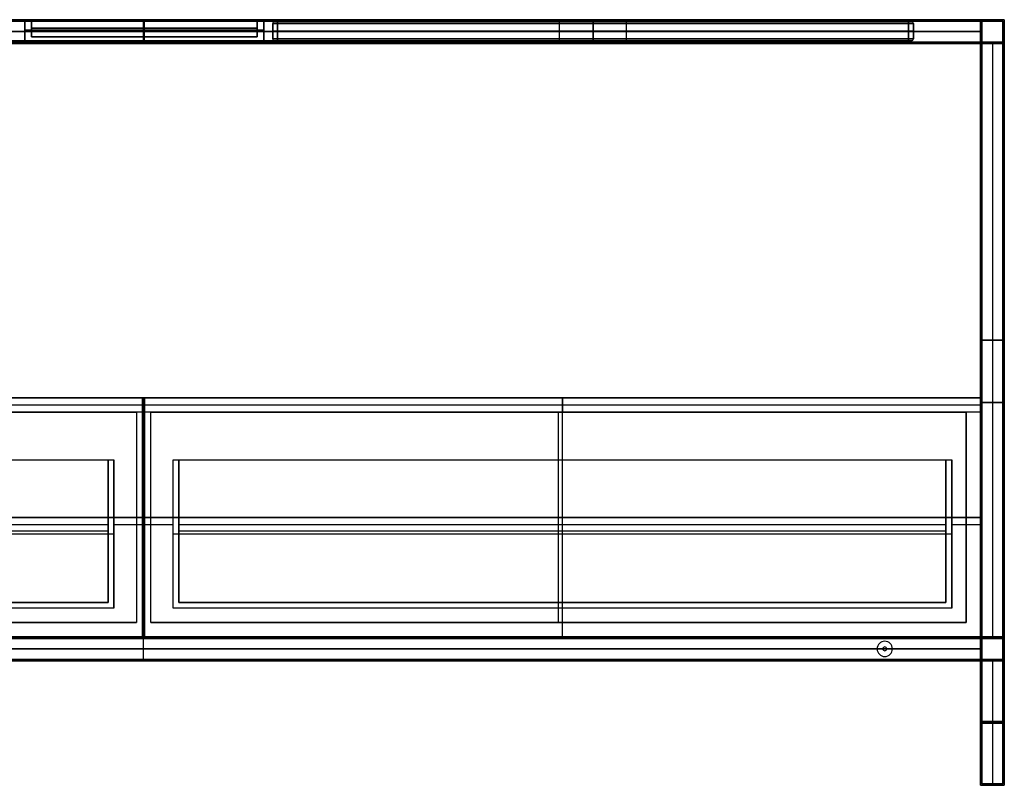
# Model space of a CAD drawing. Header units: millimetres. Extents: x -1182 to 618, y -501 to 299.
# Tile 2 of 2: x -411 to 618, y -501 to 299. Entities that reach past the tile are written whole.
import ezdxf

# ---------------------------------------------------------------- set-up
doc = ezdxf.new("R2010")
doc.units = ezdxf.units.MM
doc.header["$MEASUREMENT"] = 0
doc.layers.add('Predefinito', color=7, linetype='Continuous', true_color=0x000000)

# ---------------------------------------------------------------- blocks, each defined once
blk = doc.blocks.new('struttura STAND180')
at = {"layer": 'Predefinito'}
for p, q in [((900, 775, 275), (900, 800, 275)), ((900, 775, -275), (900, 800, -275)), ((900, 800, 275), (900, 800, 250)), ((900, 800, -250), (900, 800, -275)), ((900, 778, -250), (900, 800, -250)), ((900, 778, 250), (900, 800, 250)), ((900, 776.5, 273.5), (900, 798.5, 273.5)), ((900, 776.5, -273.5), (900, 798.5, -273.5)), ((900, 798.5, 273.5), (900, 798.5, 251.5)), ((900, 798.5, -251.5), (900, 798.5, -273.5)), ((900, 776.5, -251.5), (900, 798.5, -251.5)), ((900, 776.5, 251.5), (900, 798.5, 251.5)), ((1775, 800), (1800, 800)), ((1775, 800), (1775, 775)), ((1776.5, 798.5), (1798.5, 798.5)), ((1776.5, 798.5), (1776.5, 776.5)), ((1798.5, 798.5), (1798.5, 776.5)), ((1800, 800), (1800, 775)), ((23.5, 787.5, -251.5), (1776.5, 787.5, -251.5)), ((1776.5, 787.5, 251.5), (23.5, 787.5, 251.5)), ((25, 787.5, -250), (1775, 787.5, -250)), ((1775, 787.5, 250), (25, 787.5, 250)), ((1775, 787.5, -250), (1775, 787.5, 250)), ((1776.5, 787.5, -251.5), (1776.5, 787.5, 251.5)), ((23.5, 776.5, -262.5), (1776.5, 776.5, -262.5)), ((23.5, 776.5, 262.5), (1776.5, 776.5, 262.5)), ((400, 778, 237.5), (1400, 778, 237.5)), ((400, 778, -237.5), (1400, 778, -237.5)), ((1400, 776.5, 225), (400, 776.5, 225)), ((400, 776.5, -225), (1400, 776.5, -225)), ((400, 775, -250), (1400, 775, -250)), ((400, 775, 250), (1400, 775, 250)), ((900, 775, 225), (900, 778, 225)), ((900, 778, 250), (900, 778, 225)), ((900, 775, -225), (900, 778, -225)), ((900, 778, -225), (900, 778, -250)), ((900, 776.5, -251.5), (900, 776.5, -273.5)), ((900, 776.5, 273.5), (900, 776.5, 251.5)), ((900, 775, -225), (900, 775, -275)), ((900, 775, 275), (900, 775, 225)), ((1400, 778, 237.5), (1400, 775, 237.5)), ((1400, 778, -237.5), (1400, 775, -237.5)), ((1400, 776.5, 225), (1400, 776.5, 250)), ((1400, 776.5, -250), (1400, 776.5, -225)), ((1515, 778, 237.5), (1515, 775, 237.5)), ((1515, 778, 237.5), (1645, 778, 237.5)), ((1515, 778, -237.5), (1515, 775, -237.5)), ((1515, 778, -237.5), (1645, 778, -237.5)), ((1515, 776.5, 250), (1515, 776.5, 225)), ((1515, 776.5, 225), (1645, 776.5, 225)), ((1645, 776.5, -225), (1515, 776.5, -225)), ((1515, 776.5, -225), (1515, 776.5, -250)), ((1515, 775, -250), (1645, 775, -250)), ((1515, 775, 250), (1645, 775, 250)), ((1537.5, 775, 243), (1537.5, 778, 243)), ((1537.5, 775, -243), (1537.5, 778, -243)), ((1540, 775, 245.5), (1540, 778, 245.5)), ((1540, 775, -240.5), (1540, 778, -240.5)), ((1540, 776.5, 240.5), (1620, 776.5, 240.5)), ((1620, 776.5, 245.5), (1540, 776.5, 245.5)), ((1540, 776.5, -245.5), (1620, 776.5, -245.5)), ((1620, 776.5, -240.5), (1540, 776.5, -240.5)), ((1580, 778, 225), (1580, 775, 225)), ((1580, 778, 225), (1580, 778, 240.5)), ((1580, 778, 245.5), (1580, 778, 250)), ((1580, 778, -225), (1580, 775, -225)), ((1580, 778, -250), (1580, 778, -245.5)), ((1580, 778, -240.5), (1580, 778, -225)), ((1580, 778, 240.5), (1580, 775, 240.5)), ((1580, 778, 245.5), (1580, 775, 245.5)), ((1580, 778, -245.5), (1580, 775, -245.5)), ((1580, 778, -240.5), (1580, 775, -240.5)), ((1620, 775, 240.5), (1620, 778, 240.5)), ((1620, 778, 245.5), (1620, 775, 245.5)), ((1620, 775, -245.5), (1620, 778, -245.5)), ((1620, 778, -240.5), (1620, 775, -240.5)), ((1622.5, 775, 243), (1622.5, 778, 243)), ((1622.5, 775, -243), (1622.5, 778, -243)), ((1645, 778, 237.5), (1645, 775, 237.5)), ((1645, 778, -237.5), (1645, 775, -237.5)), ((1645, 776.5, 225), (1645, 776.5, 250)), ((1645, 776.5, -250), (1645, 776.5, -225)), ((1775, 775, -262.5), (1775, 155, -262.5)), ((1775, 775), (1800, 775)), ((1776.5, 776.5, -262.5), (1776.5, 153.5, -262.5)), ((1776.5, 776.5), (1798.5, 776.5)), ((1787.5, 776.5, 251.5), (1787.5, 153.5, 251.5)), ((1787.5, 776.5, -251.5), (1787.5, 153.5, -251.5)), ((1787.5, 776.5, 251.5), (1787.5, 776.5, -251.5)), ((1787.5, 775, 250), (1787.5, 155, 250)), ((1787.5, 775, -250), (1787.5, 155, -250)), ((1787.5, 775, 250), (1787.5, 775, -250)), ((1775, 465, -275), (1775, 465, -250)), ((1775, 465, 250), (1800, 465, 250)), ((1800, 465, -250), (1775, 465, -250)), ((1776.5, 465, -273.5), (1776.5, 465, -251.5)), ((1776.5, 465, 251.5), (1798.5, 465, 251.5)), ((1798.5, 465, -251.5), (1776.5, 465, -251.5)), ((1800, 400, 275), (1775, 400, 275)), ((1775, 400, -275), (1800, 400, -275)), ((1798.5, 400, 273.5), (1776.5, 400, 273.5)), ((1776.5, 400, -273.5), (1798.5, 400, -273.5)), ((1798.5, 400, -273.5), (1798.5, 400, -251.5)), ((1798.5, 400, 251.5), (1798.5, 400, 273.5)), ((1800, 400, -275), (1800, 400, -250)), ((1800, 400, 250), (1800, 400, 275)), ((1775, 387.5, 250), (1775, 387.5, 275)), ((1776.5, 389, 251.5), (1776.5, 389, 273.5)), ((177, 155, -262.5), (1623, 155, -262.5)), ((900, 130, -275), (900, 155, -275)), ((900, 155, 175), (900, 155, 150)), ((900, 130, 175), (900, 155, 175)), ((900, 130, 150), (900, 155, 150)), ((900, 130, -250), (900, 155, -250)), ((900, 155, -250), (900, 155, -275)), ((1623, 155, -262.5), (1623, 153.5, -262.5)), ((1625, 153.5, -260.5), (1625, 155, -260.5)), ((1625, 155, -264.5), (1625, 153.5, -264.5)), ((1627, 155, -262.5), (1775, 155, -262.5)), ((1627, 155, -262.5), (1627, 153.5, -262.5)), ((1766, 155, 162.5), (1766, 153.5, 162.5)), ((1768, 153.5, 164.5), (1768, 155, 164.5)), ((1768, 155, 160.5), (1768, 153.5, 160.5)), ((1770, 155, 162.5), (1770, 153.5, 162.5)), ((1775, 155), (1800, 155)), ((1775, 155, -50), (1775, 130, -50)), ((1775, 155, 225), (1775, 130, 225)), ((1800, 155), (1800, 130)), ((177, 153.5, -262.5), (1623, 153.5, -262.5)), ((900, 131.5, -273.5), (900, 153.5, -273.5)), ((900, 153.5, 173.5), (900, 153.5, 151.5)), ((900, 131.5, 173.5), (900, 153.5, 173.5)), ((900, 131.5, 151.5), (900, 153.5, 151.5)), ((900, 131.5, -251.5), (900, 153.5, -251.5)), ((900, 153.5, -251.5), (900, 153.5, -273.5)), ((1627, 153.5, -262.5), (1776.5, 153.5, -262.5)), ((1675, 150.5, -251.5), (1675, 150.5, -250)), ((1675, 144.5, -275), (1675, 144.5, -273.5)), ((1776.5, 153.5), (1798.5, 153.5)), ((1776.5, 153.5, -50), (1776.5, 131.5, -50)), ((1776.5, 153.5, 223.5), (1776.5, 131.5, 223.5)), ((1798.5, 153.5), (1798.5, 131.5)), ((1776.5, 142.5, 173.5), (23.5, 142.5, 173.5)), ((23.5, 142.5, 151.5), (1776.5, 142.5, 151.5)), ((1775, 142.5, 175), (25, 142.5, 175)), ((25, 142.5, 150), (1775, 142.5, 150)), ((1667, 142.5, -250), (133, 142.5, -250)), ((1667, 142.5, -251.5), (133, 142.5, -251.5)), ((1667, 142.5, -251.5), (1667, 142.5, -250)), ((1673, 142.5, -275), (1673, 142.5, -273.5)), ((1675, 140.5, -275), (1675, 140.5, -273.5)), ((1675, 134.5, -251.5), (1675, 134.5, -250)), ((1677, 142.5, -273.5), (1677, 142.5, -275)), ((1683, 142.5, -250), (1683, 142.5, -251.5)), ((1775, 142.5, -250), (1683, 142.5, -250)), ((1776.5, 142.5, -251.5), (1683, 142.5, -251.5)), ((1775, 142.5, -250), (1775, 142.5, 150)), ((1776.5, 142.5, -251.5), (1776.5, 142.5, 151.5)), ((180, 131.5, -262.5), (1620, 131.5, -262.5)), ((180, 130, -262.5), (1620, 130, -262.5)), ((900, 131.5, 151.5), (900, 131.5, 173.5)), ((900, 131.5, -273.5), (900, 131.5, -251.5)), ((900, 130, 150), (900, 130, 175)), ((900, 130, -275), (900, 130, -250)), ((1620, 131.5, -262.5), (1620, 130, -262.5)), ((1625, 130, -257.5), (1625, 131.5, -257.5)), ((1625, 131.5, -267.5), (1625, 130, -267.5)), ((1630, 131.5, -262.5), (1776.5, 131.5, -262.5)), ((1630, 131.5, -262.5), (1630, 130, -262.5)), ((1630, 130, -262.5), (1775, 130, -262.5)), ((1763, 131.5, 162.5), (1763, 130, 162.5)), ((1768, 130, 167.5), (1768, 131.5, 167.5)), ((1768, 131.5, 157.5), (1768, 130, 157.5)), ((1773, 131.5, 162.5), (1773, 130, 162.5)), ((1775, 130), (1800, 130)), ((1775, 130, -262.5), (1775, 0, -262.5)), ((1776.5, 131.5), (1798.5, 131.5)), ((1776.5, 131.5, -262.5), (1776.5, 1.5, -262.5)), ((1787.5, 131.5, 251.5), (1787.5, 1.5, 251.5)), ((1787.5, 131.5, -251.5), (1787.5, 1.5, -251.5)), ((1787.5, 130, 250), (1787.5, 0, 250)), ((1787.5, 130, -250), (1787.5, 0, -250)), ((1775, 65, -275), (1775, 65, -250)), ((1775, 65, 250), (1800, 65, 250)), ((1800, 65, -250), (1775, 65, -250)), ((1776.5, 66.5, -273.5), (1776.5, 66.5, -251.5)), ((1776.5, 66.5, 251.5), (1798.5, 66.5, 251.5)), ((1798.5, 66.5, -251.5), (1776.5, 66.5, -251.5)), ((1775, 0, 262.5), (1783.5, 0, 262.5)), ((1775, 0, -262.5), (1783.5, 0, -262.5)), ((1776.5, 1.5, 262.5), (1783.5, 1.5, 262.5)), ((1776.5, 1.5, -262.5), (1783.5, 1.5, -262.5)), ((1783.5, 1.5, -262.5), (1783.5, 0, -262.5)), ((1783.5, 1.5, 262.5), (1783.5, 0, 262.5)), ((1787.5, 0, -258.5), (1787.5, 1.5, -258.5)), ((1787.5, 1.5, -266.5), (1787.5, 0, -266.5)), ((1787.5, 0, 266.5), (1787.5, 1.5, 266.5)), ((1787.5, 1.5, 258.5), (1787.5, 0, 258.5)), ((1787.5, 1.5, 273.5), (1787.5, 1.5, 266.5)), ((1787.5, 1.5, 258.5), (1787.5, 1.5, 251.5)), ((1787.5, 1.5, -251.5), (1787.5, 1.5, -258.5)), ((1787.5, 1.5, -266.5), (1787.5, 1.5, -273.5)), ((1787.5, 0, 275), (1787.5, 0, 266.5)), ((1787.5, 0, 258.5), (1787.5, 0, 250)), ((1787.5, 0, -250), (1787.5, 0, -258.5)), ((1787.5, 0, -266.5), (1787.5, 0, -275)), ((1791.5, 1.5, 262.5), (1798.5, 1.5, 262.5)), ((1791.5, 1.5, -262.5), (1798.5, 1.5, -262.5)), ((1791.5, 1.5, 262.5), (1791.5, 0, 262.5)), ((1791.5, 1.5, -262.5), (1791.5, 0, -262.5)), ((1791.5, 0, 262.5), (1800, 0, 262.5)), ((1791.5, 0, -262.5), (1800, 0, -262.5))]:
    blk.add_line(p, q, dxfattribs=at)
at = {"layer": 'Predefinito', "extrusion": (0, 1, 0)}
for centre, radius, start, end in [((-1540, 243, 778), 2.5, 270, 90), ((-1540, -243, 778), 2.5, 270, 90), ((-1540, 243, 776.5), 2.5, 270, 90), ((-1540, -243, 776.5), 2.5, 270, 90), ((-1540, 243, 775), 2.5, 270, 90), ((-1540, -243, 775), 2.5, 270, 90), ((-1620, 243, 778), 2.5, 90, 270), ((-1620, -243, 778), 2.5, 90, 270), ((-1620, 243, 776.5), 2.5, 90, 270), ((-1620, -243, 776.5), 2.5, 90, 270), ((-1620, 243, 775), 2.5, 90, 270), ((-1620, -243, 775), 2.5, 90, 270), ((-1625, -262.5, 155), 2, 270, 90), ((-1625, -262.5, 155), 2, 90, 270), ((-1768, 162.5, 155), 2, 270, 90), ((-1768, 162.5, 155), 2, 90, 270), ((-1625, -262.5, 154.2), 2, 270, 90), ((-1625, -262.5, 154.2), 2, 90, 270), ((-1768, 162.5, 154.2), 2, 270, 90), ((-1768, 162.5, 154.2), 2, 90, 270), ((-1625, -262.5, 131.5), 5, 270, 90), ((-1625, -262.5, 130.7), 5, 270, 90), ((-1625, -262.5, 130), 5, 270, 90), ((-1625, -262.5, 131.5), 5, 90, 270), ((-1625, -262.5, 130.7), 5, 90, 270), ((-1625, -262.5, 130), 5, 90, 270), ((-1768, 162.5, 131.5), 5, 270, 90), ((-1768, 162.5, 130.7), 5, 270, 90), ((-1768, 162.5, 130), 5, 270, 90), ((-1768, 162.5, 131.5), 5, 90, 270), ((-1768, 162.5, 130.7), 5, 90, 270), ((-1768, 162.5, 130), 5, 90, 270), ((-1787.5, -262.5, 0.8), 4, 270, 90), ((-1787.5, 262.5, 0.8), 4, 270, 90), ((-1787.5, 262.5, 0.8), 4, 90, 270), ((-1787.5, -262.5, 0.8), 4, 90, 270)]:
    blk.add_arc(centre, radius, start, end, dxfattribs=at)
at = {"layer": 'Predefinito', "extrusion": (0, 1, -7.10543e-15)}
for centre in [(-1625, -262.5, 153.5), (-1768, 162.5, 153.5)]:
    blk.add_arc(centre, 2, 270, 90, dxfattribs=at)
at = {"layer": 'Predefinito', "extrusion": (0, 1, 7.10543e-15)}
for centre in [(-1625, -262.5, 153.5), (-1768, 162.5, 153.5)]:
    blk.add_arc(centre, 2, 90, 270, dxfattribs=at)
at = {"layer": 'Predefinito'}
for centre, radius, start, end in [((1675, 142.5, -251.5), 8, 0, 180), ((1675, 142.5, -250), 8, 0, 180), ((1675, 142.5, -250.8), 8, 0, 180), ((1675, 142.5, -275), 2, 0, 180), ((1675, 142.5, -273.5), 2, 0, 180), ((1675, 142.5, -274.2), 2, 0, 180), ((1675, 142.5, -251.5), 8, 180, 0), ((1675, 142.5, -250), 8, 180, 0), ((1675, 142.5, -250.8), 8, 180, 0), ((1675, 142.5, -275), 2, 180, 0), ((1675, 142.5, -273.5), 2, 180, 0), ((1675, 142.5, -274.2), 2, 180, 0)]:
    blk.add_arc(centre, radius, start, end, dxfattribs=at)
at = {"layer": 'Predefinito', "extrusion": (0, 1, 2.77556e-17)}
for centre in [(-1787.5, -262.5, 1.5), (-1787.5, 262.5, 1.5)]:
    blk.add_arc(centre, 4, 270, 90, dxfattribs=at)
at = {"layer": 'Predefinito', "extrusion": (-1.38778e-17, 1, -3.85186e-34)}
for centre in [(-1787.5, -262.5), (-1787.5, 262.5)]:
    blk.add_arc(centre, 4, 270, 90, dxfattribs=at)
at = {"layer": 'Predefinito', "extrusion": (0, 1, -2.77556e-17)}
for centre in [(-1787.5, 262.5, 1.5), (-1787.5, -262.5, 1.5)]:
    blk.add_arc(centre, 4, 90, 270, dxfattribs=at)
at = {"layer": 'Predefinito', "extrusion": (1.38778e-17, 1, 3.85186e-34)}
for centre in [(-1787.5, 262.5), (-1787.5, -262.5)]:
    blk.add_arc(centre, 4, 90, 270, dxfattribs=at)
at = {"layer": 'Predefinito'}
for points in [[(0, 800, 275), (900, 800, 275), (1800, 800, 275)], [(1800, 800, -275), (900, 800, -275), (0, 800, -275)], [(1.5, 798.5, 273.5), (900, 798.5, 273.5), (1798.5, 798.5, 273.5)], [(1798.5, 798.5, -273.5), (900, 798.5, -273.5), (1.5, 798.5, -273.5)], [(23.5, 798.5, 251.5), (900, 798.5, 251.5), (1776.5, 798.5, 251.5)], [(1776.5, 798.5, -251.5), (900, 798.5, -251.5), (23.5, 798.5, -251.5)], [(25, 800, 250), (900, 800, 250), (1775, 800, 250)], [(1775, 800, -250), (900, 800, -250), (25, 800, -250)], [(1775, 800, 250), (1775, 800), (1775, 800, -250)], [(1775, 775, -250), (1775, 787.5, -250), (1775, 800, -250)], [(1775, 800, 250), (1775, 787.5, 250), (1775, 775, 250)], [(1776.5, 798.5, 251.5), (1776.5, 798.5), (1776.5, 798.5, -251.5)], [(1776.5, 776.5, -251.5), (1776.5, 787.5, -251.5), (1776.5, 798.5, -251.5)], [(1776.5, 798.5, 251.5), (1776.5, 787.5, 251.5), (1776.5, 776.5, 251.5)], [(1798.5, 798.5, 273.5), (1798.5, 400, 273.5), (1798.5, 1.5, 273.5)], [(1798.5, 1.5, -273.5), (1798.5, 400, -273.5), (1798.5, 798.5, -273.5)], [(1798.5, 798.5, -273.5), (1798.5, 798.5), (1798.5, 798.5, 273.5)], [(1800, 800, 275), (1800, 400, 275), (1800, 0, 275)], [(1800, 0, -275), (1800, 400, -275), (1800, 800, -275)], [(1800, 800, -275), (1800, 800), (1800, 800, 275)], [(1776.5, 776.5, 273.5), (900, 776.5, 273.5), (23.5, 776.5, 273.5)], [(23.5, 776.5, -273.5), (900, 776.5, -273.5), (1776.5, 776.5, -273.5)], [(23.5, 776.5, -251.5), (900, 776.5, -251.5), (1776.5, 776.5, -251.5)], [(1776.5, 776.5, 251.5), (900, 776.5, 251.5), (23.5, 776.5, 251.5)], [(1775, 775, 275), (900, 775, 275), (25, 775, 275)], [(25, 775, -275), (900, 775, -275), (1775, 775, -275)], [(400, 778, -250), (900, 778, -250), (1400, 778, -250)], [(1400, 778, 250), (900, 778, 250), (400, 778, 250)], [(400, 778, 225), (900, 778, 225), (1400, 778, 225)], [(1400, 778, -225), (900, 778, -225), (400, 778, -225)], [(1400, 775, -225), (900, 775, -225), (400, 775, -225)], [(400, 775, 225), (900, 775, 225), (1400, 775, 225)], [(1400, 778, -250), (1400, 776.5, -250), (1400, 775, -250)], [(1400, 775, 250), (1400, 776.5, 250), (1400, 778, 250)], [(1400, 778, 225), (1400, 776.5, 225), (1400, 775, 225)], [(1400, 778, 225), (1400, 778, 237.5), (1400, 778, 250)], [(1400, 775, -225), (1400, 776.5, -225), (1400, 778, -225)], [(1400, 778, -250), (1400, 778, -237.5), (1400, 778, -225)], [(1400, 775, -250), (1457.5, 775, -250), (1515, 775, -250)], [(1400, 775, -250), (1400, 775, -237.5), (1400, 775, -225)], [(1515, 775, 250), (1457.5, 775, 250), (1400, 775, 250)], [(1400, 775, 225), (1400, 775, 237.5), (1400, 775, 250)], [(1515, 775, -250), (1515, 776.5, -250), (1515, 778, -250)], [(1515, 778, -250), (1580, 778, -250), (1645, 778, -250)], [(1645, 778, 250), (1580, 778, 250), (1515, 778, 250)], [(1515, 778, 250), (1515, 776.5, 250), (1515, 775, 250)], [(1515, 778, 250), (1515, 778, 237.5), (1515, 778, 225)], [(1515, 778, 225), (1515, 776.5, 225), (1515, 775, 225)], [(1515, 778, 225), (1580, 778, 225), (1645, 778, 225)], [(1645, 778, -225), (1580, 778, -225), (1515, 778, -225)], [(1515, 778, -225), (1515, 776.5, -225), (1515, 775, -225)], [(1515, 778, -225), (1515, 778, -237.5), (1515, 778, -250)], [(1645, 775, -225), (1580, 775, -225), (1515, 775, -225)], [(1515, 775, -225), (1515, 775, -237.5), (1515, 775, -250)], [(1515, 775, 250), (1515, 775, 237.5), (1515, 775, 225)], [(1515, 775, 225), (1580, 775, 225), (1645, 775, 225)], [(1620, 778, 245.5), (1580, 778, 245.5), (1540, 778, 245.5)], [(1540, 778, 240.5), (1580, 778, 240.5), (1620, 778, 240.5)], [(1620, 778, -240.5), (1580, 778, -240.5), (1540, 778, -240.5)], [(1540, 778, -245.5), (1580, 778, -245.5), (1620, 778, -245.5)], [(1540, 775, 240.5), (1540, 776.5, 240.5), (1540, 778, 240.5)], [(1540, 775, -245.5), (1540, 776.5, -245.5), (1540, 778, -245.5)], [(1620, 775, -245.5), (1580, 775, -245.5), (1540, 775, -245.5)], [(1540, 775, -240.5), (1580, 775, -240.5), (1620, 775, -240.5)], [(1620, 775, 240.5), (1580, 775, 240.5), (1540, 775, 240.5)], [(1540, 775, 245.5), (1580, 775, 245.5), (1620, 775, 245.5)], [(1645, 778, -250), (1645, 776.5, -250), (1645, 775, -250)], [(1645, 775, 250), (1645, 776.5, 250), (1645, 778, 250)], [(1645, 778, 225), (1645, 776.5, 225), (1645, 775, 225)], [(1645, 778, 225), (1645, 778, 237.5), (1645, 778, 250)], [(1645, 778, -250), (1645, 778, -237.5), (1645, 778, -225)], [(1645, 778, -225), (1645, 776.5, -225), (1645, 775, -225)], [(1645, 775, -250), (1710, 775, -250), (1775, 775, -250)], [(1645, 775, -250), (1645, 775, -237.5), (1645, 775, -225)], [(1775, 775, 250), (1710, 775, 250), (1645, 775, 250)], [(1645, 775, 225), (1645, 775, 237.5), (1645, 775, 250)], [(1775, 0, 275), (1775, 387.5, 275), (1775, 775, 275)], [(1775, 775, -275), (1775, 465, -275), (1775, 155, -275)], [(1775, 775, -275), (1775, 775, -262.5), (1775, 775, -250)], [(1775, 775, 250), (1775, 775, 262.5), (1775, 775, 275)], [(1775, 155, 250), (1775, 465, 250), (1775, 775, 250)], [(1775, 775, 250), (1787.5, 775, 250), (1800, 775, 250)], [(1800, 775, -250), (1787.5, 775, -250), (1775, 775, -250)], [(1775, 775, -250), (1775, 465, -250), (1775, 155, -250)], [(1775, 775, 250), (1775, 775), (1775, 775, -250)], [(1776.5, 1.5, 273.5), (1776.5, 389, 273.5), (1776.5, 776.5, 273.5)], [(1776.5, 776.5, -273.5), (1776.5, 465, -273.5), (1776.5, 153.5, -273.5)], [(1776.5, 776.5, -273.5), (1776.5, 776.5, -262.5), (1776.5, 776.5, -251.5)], [(1776.5, 776.5, 251.5), (1776.5, 776.5, 262.5), (1776.5, 776.5, 273.5)], [(1776.5, 776.5, -251.5), (1776.5, 465, -251.5), (1776.5, 153.5, -251.5)], [(1776.5, 153.5, 251.5), (1776.5, 465, 251.5), (1776.5, 776.5, 251.5)], [(1776.5, 776.5, 251.5), (1787.5, 776.5, 251.5), (1798.5, 776.5, 251.5)], [(1798.5, 776.5, -251.5), (1787.5, 776.5, -251.5), (1776.5, 776.5, -251.5)], [(1776.5, 776.5, 251.5), (1776.5, 776.5), (1776.5, 776.5, -251.5)], [(1798.5, 776.5, 251.5), (1798.5, 465, 251.5), (1798.5, 153.5, 251.5)], [(1798.5, 153.5, -251.5), (1798.5, 465, -251.5), (1798.5, 776.5, -251.5)], [(1798.5, 776.5, -251.5), (1798.5, 776.5), (1798.5, 776.5, 251.5)], [(1800, 775, 250), (1800, 465, 250), (1800, 155, 250)], [(1800, 155, -250), (1800, 465, -250), (1800, 775, -250)], [(1800, 775, -250), (1800, 775), (1800, 775, 250)], [(1775, 155, -275), (900, 155, -275), (25, 155, -275)], [(1775, 155, 175), (900, 155, 175), (25, 155, 175)], [(25, 155, 150), (900, 155, 150), (1775, 155, 150)], [(25, 155, -250), (900, 155, -250), (1775, 155, -250)], [(1775, 155, 250), (1775, 155, 212.5), (1775, 155, 175)], [(1800, 155, 250), (1787.5, 155, 250), (1775, 155, 250)], [(1775, 155, -250), (1787.5, 155, -250), (1800, 155, -250)], [(1775, 155, 150), (1775, 155, -50), (1775, 155, -250)], [(1775, 155, -250), (1775, 142.5, -250), (1775, 130, -250)], [(1775, 155, -275), (1775, 155, -262.5), (1775, 155, -250)], [(1775, 155, 150), (1775, 142.5, 150), (1775, 130, 150)], [(1775, 130, 175), (1775, 142.5, 175), (1775, 155, 175)], [(1800, 155, -250), (1800, 155), (1800, 155, 250)], [(1776.5, 153.5, -273.5), (900, 153.5, -273.5), (23.5, 153.5, -273.5)], [(23.5, 153.5, 151.5), (900, 153.5, 151.5), (1776.5, 153.5, 151.5)], [(1776.5, 153.5, 173.5), (900, 153.5, 173.5), (23.5, 153.5, 173.5)], [(1776.5, 153.5, -251.5), (900, 153.5, -251.5), (23.5, 153.5, -251.5)], [(1776.5, 153.5, 151.5), (1776.5, 153.5, -50), (1776.5, 153.5, -251.5)], [(1776.5, 153.5, -251.5), (1787.5, 153.5, -251.5), (1798.5, 153.5, -251.5)], [(1798.5, 153.5, 251.5), (1787.5, 153.5, 251.5), (1776.5, 153.5, 251.5)], [(1776.5, 153.5, 251.5), (1776.5, 153.5, 212.5), (1776.5, 153.5, 173.5)], [(1776.5, 153.5, 173.5), (1776.5, 142.5, 173.5), (1776.5, 131.5, 173.5)], [(1776.5, 131.5, 151.5), (1776.5, 142.5, 151.5), (1776.5, 153.5, 151.5)], [(1776.5, 153.5, -273.5), (1776.5, 153.5, -262.5), (1776.5, 153.5, -251.5)], [(1776.5, 131.5, -251.5), (1776.5, 142.5, -251.5), (1776.5, 153.5, -251.5)], [(1798.5, 153.5, -251.5), (1798.5, 153.5), (1798.5, 153.5, 251.5)], [(23.5, 131.5, -273.5), (900, 131.5, -273.5), (1776.5, 131.5, -273.5)], [(23.5, 131.5, 173.5), (900, 131.5, 173.5), (1776.5, 131.5, 173.5)], [(1776.5, 131.5, 151.5), (900, 131.5, 151.5), (23.5, 131.5, 151.5)], [(23.5, 131.5, -251.5), (900, 131.5, -251.5), (1776.5, 131.5, -251.5)], [(25, 130, -275), (900, 130, -275), (1775, 130, -275)], [(1775, 130, 150), (900, 130, 150), (25, 130, 150)], [(25, 130, 175), (900, 130, 175), (1775, 130, 175)], [(1775, 130, -250), (900, 130, -250), (25, 130, -250)], [(1775, 130, -275), (1775, 65, -275), (1775, 0, -275)], [(1775, 130, -250), (1775, 130, -50), (1775, 130, 150)], [(1800, 130, -250), (1787.5, 130, -250), (1775, 130, -250)], [(1775, 130, 250), (1787.5, 130, 250), (1800, 130, 250)], [(1775, 130, 175), (1775, 130, 212.5), (1775, 130, 250)], [(1775, 130, -250), (1775, 130, -262.5), (1775, 130, -275)], [(1775, 130, -250), (1775, 65, -250), (1775, 0, -250)], [(1775, 0, 250), (1775, 65, 250), (1775, 130, 250)], [(1776.5, 131.5, -273.5), (1776.5, 66.5, -273.5), (1776.5, 1.5, -273.5)], [(1776.5, 131.5, 173.5), (1776.5, 131.5, 212.5), (1776.5, 131.5, 251.5)], [(1776.5, 131.5, 251.5), (1787.5, 131.5, 251.5), (1798.5, 131.5, 251.5)], [(1798.5, 131.5, -251.5), (1787.5, 131.5, -251.5), (1776.5, 131.5, -251.5)], [(1776.5, 131.5, -251.5), (1776.5, 131.5, -50), (1776.5, 131.5, 151.5)], [(1776.5, 131.5, -251.5), (1776.5, 131.5, -262.5), (1776.5, 131.5, -273.5)], [(1776.5, 131.5, -251.5), (1776.5, 66.5, -251.5), (1776.5, 1.5, -251.5)], [(1776.5, 1.5, 251.5), (1776.5, 66.5, 251.5), (1776.5, 131.5, 251.5)], [(1798.5, 131.5, 251.5), (1798.5, 131.5), (1798.5, 131.5, -251.5)], [(1798.5, 131.5, 251.5), (1798.5, 66.5, 251.5), (1798.5, 1.5, 251.5)], [(1798.5, 1.5, -251.5), (1798.5, 66.5, -251.5), (1798.5, 131.5, -251.5)], [(1800, 130, 250), (1800, 130), (1800, 130, -250)], [(1800, 130, 250), (1800, 65, 250), (1800, 0, 250)], [(1800, 0, -250), (1800, 65, -250), (1800, 130, -250)], [(1800, 0, 275), (1787.5, 0, 275), (1775, 0, 275)], [(1775, 0, -275), (1787.5, 0, -275), (1800, 0, -275)], [(1775, 0, -250), (1775, 0, -262.5), (1775, 0, -275)], [(1775, 0, 275), (1775, 0, 262.5), (1775, 0, 250)], [(1800, 0, 250), (1787.5, 0, 250), (1775, 0, 250)], [(1775, 0, -250), (1787.5, 0, -250), (1800, 0, -250)], [(1798.5, 1.5, 273.5), (1787.5, 1.5, 273.5), (1776.5, 1.5, 273.5)], [(1776.5, 1.5, -273.5), (1787.5, 1.5, -273.5), (1798.5, 1.5, -273.5)], [(1776.5, 1.5, -251.5), (1776.5, 1.5, -262.5), (1776.5, 1.5, -273.5)], [(1776.5, 1.5, 273.5), (1776.5, 1.5, 262.5), (1776.5, 1.5, 251.5)], [(1798.5, 1.5, 251.5), (1787.5, 1.5, 251.5), (1776.5, 1.5, 251.5)], [(1776.5, 1.5, -251.5), (1787.5, 1.5, -251.5), (1798.5, 1.5, -251.5)], [(1798.5, 1.5, 251.5), (1798.5, 1.5, 262.5), (1798.5, 1.5, 273.5)], [(1798.5, 1.5, -273.5), (1798.5, 1.5, -262.5), (1798.5, 1.5, -251.5)], [(1800, 0, 250), (1800, 0, 262.5), (1800, 0, 275)], [(1800, 0, -275), (1800, 0, -262.5), (1800, 0, -250)]]:
    blk.add_open_spline(points, degree=2, dxfattribs=at)
blk = doc.blocks.new('CASSETTO 87_5')
at = {"layer": 'Predefinito'}
for p, q in [((0, -250), (0, 0)), ((0, 0), (0, -15, -15)), ((-437, -7.5, -7.5), (-437, -250, -7.5)), ((-437, -7.5, -7.5), (437, -7.5, -7.5)), ((437, -250, -7.5), (437, -7.5, -7.5)), ((0, -214, -15), (0, -15, -15)), ((-407, -65, -280), (-401, -65, -280)), ((-407, -220, -280), (-407, -65, -280)), ((-401, -214, -277), (-401, -65, -277)), ((0, -65, -545), (0, -65, -539)), ((0, -220, -545), (0, -65, -545)), ((0, -214, -539), (0, -65, -539)), ((401, -214, -277), (401, -65, -277)), ((401, -65, -280), (407, -65, -280)), ((407, -220, -280), (407, -65, -280)), ((-437, -125, -15), (-437, -125)), ((-437, -125), (437, -125)), ((-437, -132.5, -15), (-407, -132.5, -15)), ((-401, -132.5, -15), (401, -132.5, -15)), ((407, -132.5, -15), (437, -132.5, -15)), ((437, -125, -15), (437, -125)), ((-407, -142.5, -15), (-407, -142.5, -545)), ((407, -142.5, -545), (-407, -142.5, -545)), ((-401, -139.5, -539), (-401, -139.5, -15)), ((401, -139.5, -539), (-401, -139.5, -539)), ((401, -139.5, -15), (401, -139.5, -539)), ((407, -142.5, -545), (407, -142.5, -15)), ((-401, -214, -277), (401, -214, -277)), ((0, -214, -539), (0, -214, -15)), ((407, -220, -280), (-407, -220, -280)), ((0, -250, -15), (0, -220, -15)), ((0, -220, -545), (0, -220, -15)), ((-437, -250, -7.5), (437, -250, -7.5)), ((0, -250), (0, -250, -15))]:
    blk.add_line(p, q, dxfattribs=at)
for points in [[(437, 0), (0, 0), (-437, 0)], [(437, 0), (437, -125), (437, -250)], [(437, -15, -15), (437, -7.5, -7.5), (437, 0)], [(-437, -250), (-437, -125), (-437, 0)], [(-437, 0), (-437, -7.5, -7.5), (-437, -15, -15)], [(-437, -15, -15), (-437, -132.5, -15), (-437, -250, -15)], [(437, -15, -15), (0, -15, -15), (-437, -15, -15)], [(437, -250, -15), (437, -132.5, -15), (437, -15, -15)], [(-407, -65, -15), (-404, -65, -15), (-401, -65, -15)], [(-407, -220, -15), (-407, -142.5, -15), (-407, -65, -15)], [(-407, -65, -545), (0, -65, -545), (407, -65, -545)], [(-407, -65, -15), (-407, -65, -280), (-407, -65, -545)], [(-407, -220, -545), (-407, -142.5, -545), (-407, -65, -545)], [(-401, -65, -539), (-401, -139.5, -539), (-401, -214, -539)], [(-401, -65, -15), (-401, -65, -277), (-401, -65, -539)], [(-401, -214, -15), (-401, -139.5, -15), (-401, -65, -15)], [(-401, -65, -539), (0, -65, -539), (401, -65, -539)], [(401, -214, -539), (401, -139.5, -539), (401, -65, -539)], [(401, -65, -15), (401, -139.5, -15), (401, -214, -15)], [(401, -65, -539), (401, -65, -277), (401, -65, -15)], [(401, -65, -15), (404, -65, -15), (407, -65, -15)], [(407, -65, -15), (407, -142.5, -15), (407, -220, -15)], [(407, -65, -545), (407, -65, -280), (407, -65, -15)], [(407, -65, -545), (407, -142.5, -545), (407, -220, -545)], [(-401, -214, -539), (-401, -214, -277), (-401, -214, -15)], [(-401, -214, -539), (0, -214, -539), (401, -214, -539)], [(401, -214, -15), (0, -214, -15), (-401, -214, -15)], [(401, -214, -539), (401, -214, -277), (401, -214, -15)], [(407, -220, -15), (0, -220, -15), (-407, -220, -15)], [(-407, -220, -545), (-407, -220, -280), (-407, -220, -15)], [(407, -220, -545), (0, -220, -545), (-407, -220, -545)], [(407, -220, -545), (407, -220, -280), (407, -220, -15)], [(-437, -250, -15), (0, -250, -15), (437, -250, -15)], [(-437, -250, -15), (-437, -250, -7.5), (-437, -250)], [(437, -250), (0, -250), (-437, -250)], [(437, -250), (437, -250, -7.5), (437, -250, -15)]]:
    blk.add_open_spline(points, degree=2, dxfattribs=at)
blk = doc.blocks.new('SCOCCA STAND 180')
at = {"layer": 'Predefinito'}
for p, q in [((-875, -250, 267.5), (-875, 0, 267.5)), ((-875, 0, 267.5), (875, 0, 267.5)), ((0, -250, 535), (0, 0, 535)), ((0, -250), (0, 0)), ((0, 0), (0, 0, 535)), ((875, -250, 267.5), (875, 0, 267.5)), ((-860, -235, 275), (-860, -15, 275)), ((-860, -15, 275), (-7.5, -15, 275)), ((-433.75, -235, 15), (-433.75, -15, 15)), ((-433.75, -15, 15), (-433.75, -15, 535)), ((-7.5, -15, 275), (-7.5, -235, 275)), ((7.5, -15, 275), (860, -15, 275)), ((7.5, -235, 275), (7.5, -15, 275)), ((433.75, -235, 15), (433.75, -15, 15)), ((433.75, -15, 15), (433.75, -15, 535)), ((860, -235, 275), (860, -15, 275)), ((-875, -125, 535), (-860, -125, 535)), ((-875, -125), (-875, -125, 535)), ((875, -125), (-875, -125)), ((-860, -125, 15), (-860, -125, 535)), ((-7.5, -125, 15), (-860, -125, 15)), ((-7.5, -125, 535), (7.5, -125, 535)), ((-7.5, -125, 15), (-7.5, -125, 535)), ((860, -125, 15), (7.5, -125, 15)), ((7.5, -125, 15), (7.5, -125, 535)), ((860, -125, 535), (875, -125, 535)), ((860, -125, 535), (860, -125, 15)), ((875, -125, 535), (875, -125)), ((-860, -235, 275), (-7.5, -235, 275)), ((-433.75, -235, 15), (-433.75, -235, 535)), ((7.5, -235, 275), (860, -235, 275)), ((433.75, -235, 15), (433.75, -235, 535)), ((-875, -250, 267.5), (875, -250, 267.5)), ((0, -250), (0, -250, 535))]:
    blk.add_line(p, q, dxfattribs=at)
for points in [[(875, 0, 535), (0, 0, 535), (-875, 0, 535)], [(-875, 0, 535), (-875, -125, 535), (-875, -250, 535)], [(-875, 0, 535), (-875, 0, 267.5), (-875, 0)], [(-875, 0), (-875, -125), (-875, -250)], [(-875, 0), (0, 0), (875, 0)], [(875, -250, 535), (875, -125, 535), (875, 0, 535)], [(875, 0), (875, -125), (875, -250)], [(875, 0), (875, 0, 267.5), (875, 0, 535)], [(-860, -15, 535), (-433.75, -15, 535), (-7.5, -15, 535)], [(-860, -235, 535), (-860, -125, 535), (-860, -15, 535)], [(-860, -15, 535), (-860, -15, 275), (-860, -15, 15)], [(-860, -15, 15), (-860, -125, 15), (-860, -235, 15)], [(-860, -15, 15), (-433.75, -15, 15), (-7.5, -15, 15)], [(-7.5, -15, 535), (-7.5, -125, 535), (-7.5, -235, 535)], [(-7.5, -15, 15), (-7.5, -125, 15), (-7.5, -235, 15)], [(-7.5, -15, 535), (-7.5, -15, 275), (-7.5, -15, 15)], [(7.5, -15, 15), (433.75, -15, 15), (860, -15, 15)], [(7.5, -235, 15), (7.5, -125, 15), (7.5, -15, 15)], [(7.5, -15, 535), (433.75, -15, 535), (860, -15, 535)], [(7.5, -15, 15), (7.5, -15, 275), (7.5, -15, 535)], [(7.5, -235, 535), (7.5, -125, 535), (7.5, -15, 535)], [(860, -15, 15), (860, -125, 15), (860, -235, 15)], [(860, -15, 535), (860, -15, 275), (860, -15, 15)], [(860, -15, 535), (860, -125, 535), (860, -235, 535)], [(-7.5, -235, 535), (-433.75, -235, 535), (-860, -235, 535)], [(-860, -235, 15), (-860, -235, 275), (-860, -235, 535)], [(-7.5, -235, 15), (-433.75, -235, 15), (-860, -235, 15)], [(-7.5, -235, 535), (-7.5, -235, 275), (-7.5, -235, 15)], [(860, -235, 15), (433.75, -235, 15), (7.5, -235, 15)], [(7.5, -235, 15), (7.5, -235, 275), (7.5, -235, 535)], [(7.5, -235, 535), (433.75, -235, 535), (860, -235, 535)], [(860, -235, 535), (860, -235, 275), (860, -235, 15)], [(-875, -250, 535), (0, -250, 535), (875, -250, 535)], [(-875, -250), (-875, -250, 267.5), (-875, -250, 535)], [(875, -250), (0, -250), (-875, -250)], [(875, -250, 535), (875, -250, 267.5), (875, -250)]]:
    blk.add_open_spline(points, degree=2, dxfattribs=at)
blk = doc.blocks.new('Ass CASSETTONE 180')
at = {"layer": 'Predefinito'}
for name, p in [('CASSETTO 87_5', (-772.6, 28.4, 2017.5)), ('SCOCCA STAND 180', (-334.6, 28.4, 1467.5)), ('CASSETTO 87_5', (103.4, 28.4, 2087.5))]:
    blk.add_blockref(name, p, dxfattribs=at)
blk = doc.blocks.new('PIANETTO')
at = {"layer": 'Predefinito'}
for p, q in [((0, 0, -247.5), (0, 22, -247.5)), ((0, 22, -247.5), (7, 22, -247.5)), ((7, 4, -247.5), (7, 22, -247.5)), ((125, 0), (125, 22)), ((125, 0, -495), (125, 22, -495)), ((125, 22), (125, 22, -7)), ((125, 22, -488), (125, 22, -495)), ((125, 4, -488), (125, 22, -488)), ((125, 4, -7), (125, 22, -7)), ((243, 22, -247.5), (250, 22, -247.5)), ((243, 4, -247.5), (243, 22, -247.5)), ((250, 0, -247.5), (250, 22, -247.5)), ((0, 11), (0, 11, -495)), ((250, 11), (0, 11)), ((0, 11, -495), (250, 11, -495)), ((243, 13, -488), (7, 13, -488)), ((7, 13, -7), (243, 13, -7)), ((7, 13, -488), (7, 13, -7)), ((243, 13, -7), (243, 13, -488)), ((250, 11, -495), (250, 11)), ((0, 0, -247.5), (250, 0, -247.5)), ((7, 4, -247.5), (243, 4, -247.5)), ((125, 4, -488), (125, 4, -7)), ((125, 0), (125, 0, -495))]:
    blk.add_line(p, q, dxfattribs=at)
for points in [[(0, 22), (0, 11), (0, 0)], [(0, 22, -495), (0, 22, -247.5), (0, 22)], [(0, 0, -495), (0, 11, -495), (0, 22, -495)], [(0, 22), (125, 22), (250, 22)], [(250, 22, -495), (125, 22, -495), (0, 22, -495)], [(7, 22, -488), (7, 22, -247.5), (7, 22, -7)], [(243, 22, -488), (125, 22, -488), (7, 22, -488)], [(7, 22, -7), (125, 22, -7), (243, 22, -7)], [(7, 4, -488), (7, 13, -488), (7, 22, -488)], [(7, 22, -7), (7, 13, -7), (7, 4, -7)], [(243, 22, -7), (243, 22, -247.5), (243, 22, -488)], [(243, 22, -488), (243, 13, -488), (243, 4, -488)], [(243, 22, -7), (243, 13, -7), (243, 4, -7)], [(250, 22), (250, 11), (250, 0)], [(250, 22, -495), (250, 11, -495), (250, 0, -495)], [(250, 22), (250, 22, -247.5), (250, 22, -495)], [(0, 0), (0, 0, -247.5), (0, 0, -495)], [(250, 0), (125, 0), (0, 0)], [(0, 0, -495), (125, 0, -495), (250, 0, -495)], [(243, 4, -488), (125, 4, -488), (7, 4, -488)], [(7, 4, -7), (125, 4, -7), (243, 4, -7)], [(7, 4, -488), (7, 4, -247.5), (7, 4, -7)], [(243, 4, -7), (243, 4, -247.5), (243, 4, -488)], [(250, 0, -495), (250, 0, -247.5), (250, 0)]]:
    blk.add_open_spline(points, degree=2, dxfattribs=at)
blk = doc.blocks.new('PIANO MISURA 67')
at = {"layer": 'Predefinito'}
for p, q in [((-335, 2), (-335, 18)), ((-333, 20), (-35, 20)), ((-35, 0), (-35, 20)), ((0, 20, -35), (0, 0, -35)), ((0, 0, 35), (0, 20, 35)), ((0, 20, 245.5), (0, 20, 35)), ((0, 20, -35), (0, 20, -245.5)), ((0, 2, 247.5), (0, 18, 247.5)), ((0, 2, -247.5), (0, 18, -247.5)), ((35, 20), (333, 20)), ((35, 0), (35, 20)), ((335, 2), (335, 18)), ((-335, 10, 242.5), (-335, 10, -242.5)), ((-333, 0), (-35, 0)), ((330, 10, 247.5), (-330, 10, 247.5)), ((-330, 10, -247.5), (330, 10, -247.5)), ((0, 0, 245.5), (0, 0, 35)), ((0, 0, -35), (0, 0, -245.5)), ((35, 0), (333, 0)), ((335, 10, -242.5), (335, 10, 242.5))]:
    blk.add_line(p, q, dxfattribs=at)
for centre, start, end in [((-333, 18, 242.5), 90, 180), ((-333, 18, -242.5), 90, 180), ((-333, 18), 90, 180), ((333, 18, 242.5), 0, 90), ((333, 18, -242.5), 0, 90), ((333, 18), 0, 90), ((-333, 2, 242.5), 180, 270), ((-333, 2, -242.5), 180, 270), ((-333, 2), 180, 270), ((333, 2, 242.5), 270, 0), ((333, 2, -242.5), 270, 0), ((333, 2), 270, 0)]:
    blk.add_arc(centre, 2, start, end, dxfattribs=at)
at = {"layer": 'Predefinito', "extrusion": (7.10543e-16, 1, 0)}
for centre, start, end in [((330, 242.5, 18), 0, 90), ((330, -242.5, 18), 270, 0)]:
    blk.add_arc(centre, 5, start, end, dxfattribs=at)
at = {"layer": 'Predefinito', "extrusion": (2.36848e-15, 1, -3.55271e-15)}
blk.add_arc((330, 242.5, 20), 3, 0, 90, dxfattribs=at)
at = {"layer": 'Predefinito', "extrusion": (2.36848e-15, 1, 3.55271e-15)}
blk.add_arc((330, -242.5, 20), 3, 270, 0, dxfattribs=at)
at = {"layer": 'Predefinito', "extrusion": (1, 0, 0)}
for centre, start, end in [((18, 245.5, -330), 0, 90), ((18, 245.5), 0, 90), ((18, -245.5), 270, 0), ((18, 245.5, 330), 0, 90), ((18, -245.5, 330), 270, 0), ((2, 245.5, -330), 90, 180), ((2, -245.5, -330), 180, 270), ((2, 245.5), 90, 180), ((2, -245.5), 180, 270), ((2, 245.5, 330), 90, 180), ((2, -245.5, 330), 180, 270)]:
    blk.add_arc(centre, 2, start, end, dxfattribs=at)
at = {"layer": 'Predefinito', "extrusion": (1, 2.84217e-14, -2.84217e-14)}
blk.add_arc((18, -245.5, -330), 2, 270, 0, dxfattribs=at)
at = {"layer": 'Predefinito', "extrusion": (-1.01506e-16, 1, -5.07531e-17)}
blk.add_arc((0, 0, 20), 35, 270, 90, dxfattribs=at)
at = {"layer": 'Predefinito', "extrusion": (1.01506e-16, 1, 5.07531e-17)}
blk.add_arc((0, 0, 20), 35, 90, 270, dxfattribs=at)
at = {"layer": 'Predefinito', "extrusion": (-2.36848e-15, 1, -3.55271e-15)}
blk.add_arc((-330, 242.5, 20), 3, 90, 180, dxfattribs=at)
at = {"layer": 'Predefinito', "extrusion": (-2.36848e-15, 1, 3.55271e-15)}
blk.add_arc((-330, -242.5, 20), 3, 180, 270, dxfattribs=at)
at = {"layer": 'Predefinito', "extrusion": (-7.10543e-16, 1, 0)}
for centre, start, end in [((-330, 242.5, 18), 90, 180), ((-330, -242.5, 18), 180, 270)]:
    blk.add_arc(centre, 5, start, end, dxfattribs=at)
at = {"layer": 'Predefinito', "extrusion": (0, 1, 0)}
for centre, radius, start, end in [((330, -242.5, 10), 5, 270, 0), ((330, 242.5, 10), 5, 0, 90), ((0, 0, 10), 35, 270, 90), ((0, 0, 10), 35, 90, 270), ((-330, -242.5, 10), 5, 180, 270), ((-330, 242.5, 10), 5, 90, 180)]:
    blk.add_arc(centre, radius, start, end, dxfattribs=at)
at = {"layer": 'Predefinito', "extrusion": (-1.77636e-16, 1, 1.77636e-16)}
blk.add_arc((330, 242.5, 2), 5, 0, 90, dxfattribs=at)
at = {"layer": 'Predefinito', "extrusion": (-1.33227e-16, 1, -1.77636e-16)}
blk.add_arc((330, -242.5, 2), 5, 270, 0, dxfattribs=at)
at = {"layer": 'Predefinito', "extrusion": (6.34413e-18, 1, 1.76085e-34)}
blk.add_arc((0, 0), 35, 270, 90, dxfattribs=at)
at = {"layer": 'Predefinito', "extrusion": (-6.34413e-18, 1, -1.76085e-34)}
blk.add_arc((0, 0), 35, 90, 270, dxfattribs=at)
at = {"layer": 'Predefinito', "extrusion": (1.33227e-16, 1, 1.77636e-16)}
blk.add_arc((-330, 242.5, 2), 5, 90, 180, dxfattribs=at)
at = {"layer": 'Predefinito', "extrusion": (1.77636e-16, 1, -1.77636e-16)}
blk.add_arc((-330, -242.5, 2), 5, 180, 270, dxfattribs=at)
at = {"layer": 'Predefinito', "extrusion": (0, 1, 2.96059e-16)}
for centre, start, end in [((330, 242.5), 0, 90), ((-330, 242.5), 90, 180)]:
    blk.add_arc(centre, 3, start, end, dxfattribs=at)
at = {"layer": 'Predefinito', "extrusion": (0, 1, -2.96059e-16)}
for centre, start, end in [((330, -242.5), 270, 0), ((-330, -242.5), 180, 270)]:
    blk.add_arc(centre, 3, start, end, dxfattribs=at)
at = {"layer": 'Predefinito'}
for points in [[(-335, 2, -242.5), (-335, 10, -242.5), (-335, 18, -242.5)], [(-335, 18, 242.5), (-335, 10, 242.5), (-335, 2, 242.5)], [(-335, 18, -242.5), (-335, 18), (-335, 18, 242.5)], [(-333, 20, 242.5), (-333, 20), (-333, 20, -242.5)], [(-330, 20, -245.5), (0, 20, -245.5), (330, 20, -245.5)], [(330, 20, 245.5), (0, 20, 245.5), (-330, 20, 245.5)], [(-330, 18, 247.5), (0, 18, 247.5), (330, 18, 247.5)], [(-330, 2, 247.5), (-330, 10, 247.5), (-330, 18, 247.5)], [(-330, 18, -247.5), (-330, 10, -247.5), (-330, 2, -247.5)], [(330, 18, -247.5), (0, 18, -247.5), (-330, 18, -247.5)], [(330, 18, 247.5), (330, 10, 247.5), (330, 2, 247.5)], [(330, 2, -247.5), (330, 10, -247.5), (330, 18, -247.5)], [(333, 20, -242.5), (333, 20), (333, 20, 242.5)], [(335, 18, -242.5), (335, 10, -242.5), (335, 2, -242.5)], [(335, 18, 242.5), (335, 18), (335, 18, -242.5)], [(335, 2, 242.5), (335, 10, 242.5), (335, 18, 242.5)], [(-335, 2, 242.5), (-335, 2), (-335, 2, -242.5)], [(330, 2, 247.5), (0, 2, 247.5), (-330, 2, 247.5)], [(-330, 2, -247.5), (0, 2, -247.5), (330, 2, -247.5)], [(335, 2, -242.5), (335, 2), (335, 2, 242.5)], [(-333, 0, 242.5), (-333, 0), (-333, 0, -242.5)], [(-330, 0, -245.5), (0, 0, -245.5), (330, 0, -245.5)], [(330, 0, 245.5), (0, 0, 245.5), (-330, 0, 245.5)], [(333, 0, -242.5), (333, 0), (333, 0, 242.5)]]:
    blk.add_open_spline(points, degree=2, dxfattribs=at)
blk = doc.blocks.new('STA 180 01')
at = {"layer": 'Predefinito'}
for name, p in [('struttura STAND180', (-1181.8, -500.6, 1800)), ('PIANETTO', (-406, 277.4, 2050)), ('PIANO MISURA 67', (188.2, 277.4, 1800)), ('Ass CASSETTONE 180', (52.8, -124.1, 57.5))]:
    blk.add_blockref(name, p, dxfattribs=at)

msp = doc.modelspace()

# ---------------------------------------------------------------- block references
at = {"layer": 'Predefinito'}
msp.add_blockref('STA 180 01', (0, 0), dxfattribs=at)

doc.saveas('drawing.dxf')
